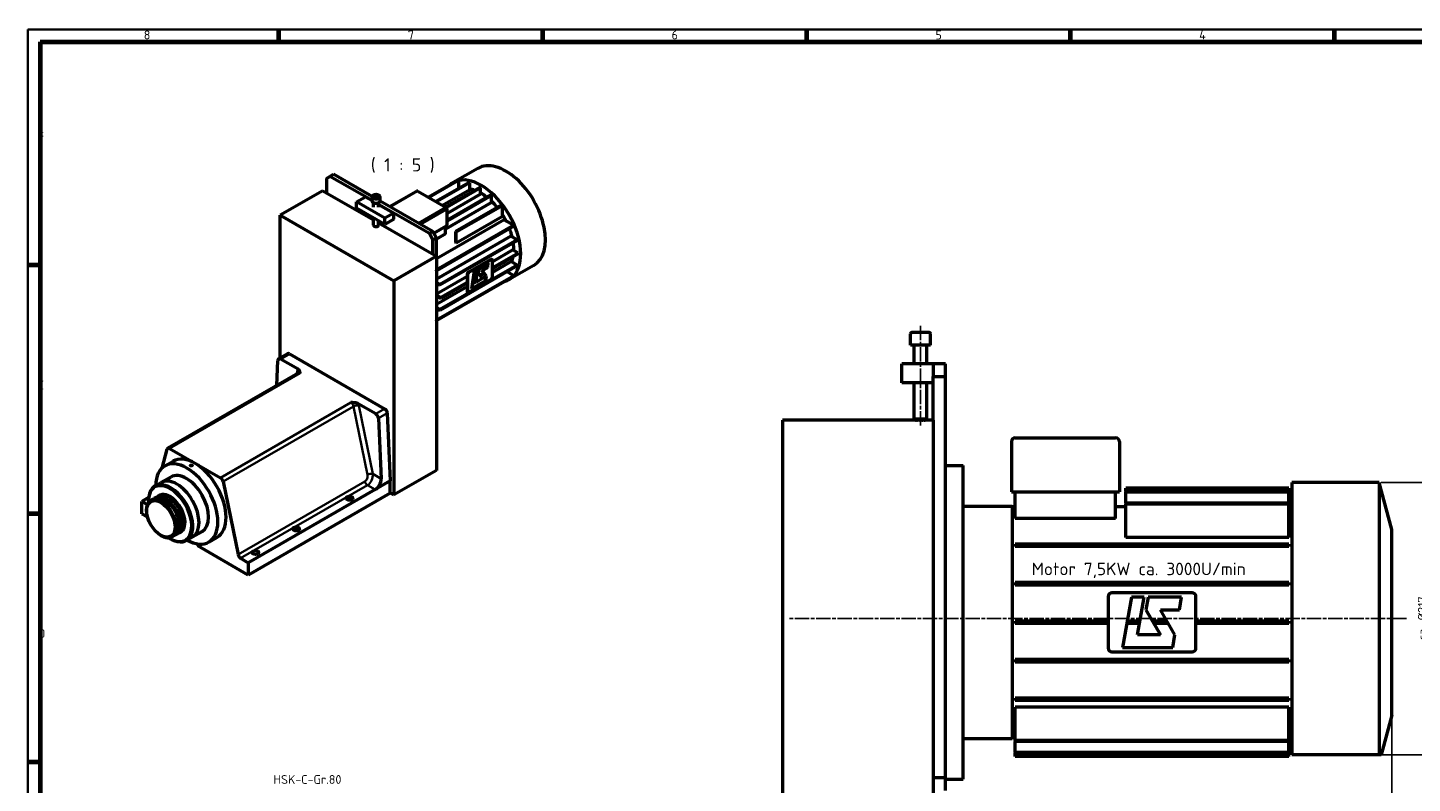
# Model space of a CAD drawing. Header units: millimetres. Extents: x 10 to 1672, y 10 to 1179.
# Tile 2 of 4: x 10 to 1113, y 577 to 1179. Entities that reach past the tile are written whole.
import ezdxf

# ---------------------------------------------------------------- set-up
doc = ezdxf.new("R2010")
doc.units = ezdxf.units.MM
doc.header["$LTSCALE"] = 2
doc.linetypes.add('CHAIN', pattern=[0.3543, 0.2362, -0.0295, 0.0591, -0.0295])
doc.layers.get('0').update_dxf_attribs({"lineweight": 25})
for name, color, linetype, lineweight in [('Bemaßung (ISO)', 7, 'Continuous', 25), ('Mittellinie (ISO)', 7, 'Continuous', 25), ('Rahmen (ISO)', 7, 'Continuous', 70), ('Sichtbar (ISO)', 7, 'Continuous', 50), ('Sichtbar schmal (ISO)', 7, 'Continuous', 35), ('Symbol (ISO)', 7, 'Continuous', 25)]:
    doc.layers.add(name, color=color, linetype=linetype, lineweight=lineweight)
doc.styles.add('Bezeichnungstext (DIN)', font='isocpeur.ttf')
doc.styles.add('Notiztext (DIN)', font='isocpeur.ttf')
doc.dimstyles.new('Standard (DIN)', dxfattribs={"dimscale": 2, "dimtxt": 3.5, "dimasz": 2.5, "dimexe": 3.175, "dimexo": 0.8, "dimgap": 0.8, "dimtad": 1, "dimdec": 3, "dimrnd": 1e-08, "dimtxsty": 'Notiztext (DIN)', "dimcen": 0.09, "dimdle": 10, "dimclrd": 256, "dimclre": 256, "dimclrt": 256, "dimazin": 2, "dimtfac": 0.571429, "dimtdec": 3, "dimtmove": 0, "dimatfit": 3, "dimfxl": 1, "dimtolj": 1, "dimlwd": -1, "dimlwe": -1, "dimarcsym": 0})

# ---------------------------------------------------------------- blocks, each defined once
blk = doc.blocks.new('Ränder Hagen+Goebel Rahmen')
at = {"layer": 'Rahmen (ISO)', "linetype": 'Continuous', "lineweight": 35}
for q in [(5, 5), (836, 589)]:
    blk.add_line((5, 589), q, dxfattribs=at)
at = {"layer": 'Rahmen (ISO)'}
for p, q in [((105.125, 584), (105.125, 589)), ((210.25, 584), (210.25, 589)), ((315.375, 584), (315.375, 589)), ((420.5, 584), (420.5, 589)), ((525.625, 584), (525.625, 589)), ((10, 584), (831, 584)), ((10, 584), (10, 10)), ((10, 495), (5, 495)), ((10, 396), (5, 396)), ((10, 297), (5, 297))]:
    blk.add_line(p, q, dxfattribs=at)
at = {"layer": 'Symbol (ISO)', "char_height": 3.5, "style": 'Notiztext (DIN)'}
for s, insert, attachment_point in [('8', (52.562, 585), 8), ('7', (157.687, 585), 8), ('6', (262.812, 585), 8), ('5', (367.937, 585), 8), ('4', (473.062, 585), 8), ('F', (9, 544.5), 7), ('E', (9, 445.5), 7), ('D', (9, 346.5), 7)]:
    blk.add_mtext(s, dxfattribs=dict(at, insert=insert, attachment_point=attachment_point))
blk = doc.blocks.new('*D24')
at = {"layer": 'Bemaßung (ISO)'}
for p, q in [((1088.5, 816.9), (1132.7, 816.9)), ((1126.4, 811.9), (1126.4, 604.9)), ((1088.5, 599.9), (1132.7, 599.9))]:
    blk.add_line(p, q, dxfattribs=at)
for points in [[(1125.5, 811.9), (1127.2, 811.9), (1126.4, 816.9)], [(1125.5, 604.9), (1127.2, 604.9), (1126.4, 599.9)]]:
    blk.add_solid(points, dxfattribs=at)
at = {"layer": 'Defpoints', "color": 0}
for p in [(1086.9, 816.9), (1086.9, 599.9), (1126.4, 599.9)]:
    blk.add_point(p, dxfattribs=at)
at = {"layer": 'Bemaßung (ISO)', "insert": (1117.8, 691.3), "char_height": 7, "attachment_point": 1, "rotation": 90, "style": 'Notiztext (DIN)'}
blk.add_mtext('\\A1;ca. Ø217', dxfattribs=at)
blk = doc.blocks.new('*D26')
at = {"layer": 'Bemaßung (ISO)'}
for p, q in [((1096.9, 629.8), (1096.9, 215.1)), ((115, 491.8), (115, 215.1)), ((120, 221.4), (1091.9, 221.4))]:
    blk.add_line(p, q, dxfattribs=at)
for points in [[(120, 222.3), (120, 220.6), (115, 221.4)], [(1091.9, 222.3), (1091.9, 220.6), (1096.9, 221.4)]]:
    blk.add_solid(points, dxfattribs=at)
at = {"layer": 'Defpoints', "color": 0}
for p in [(1096.9, 631.4), (115, 493.4), (1096.9, 221.4)]:
    blk.add_point(p, dxfattribs=at)
at = {"layer": 'Bemaßung (ISO)', "insert": (599.5, 230), "char_height": 7, "attachment_point": 1, "style": 'Notiztext (DIN)'}
blk.add_mtext('\\A1;ca. 982', dxfattribs=at)

msp = doc.modelspace()

# ---------------------------------------------------------------- linework, layer by layer
at = {"layer": 'Mittellinie (ISO)', "linetype": 'CHAIN', "ltscale": 23.990969}
for p, q in [((721.4252, 862.3535), (721.4252, 942.8436)), ((1108.6335, 708.4335), (616.0817, 708.4335))]:
    msp.add_line(p, q, dxfattribs=at)
at = {"layer": 'Sichtbar (ISO)'}
for p, q in [((248.0402, 1059.1887), (250.8686, 1060.8301)), ((248.0402, 1059.1887), (248.0402, 1047.7431)), ((250.8686, 1060.8301), (253.697, 1062.4589)), ((284.4381, 1041.4987), (250.8686, 1060.8301)), ((284.5199, 1044.7092), (253.697, 1062.4589)), ((368.7467, 1067.2063), (349.1027, 1055.8941)), ((245.2117, 1049.3718), (211.2706, 1029.8264)), ((245.2117, 1049.3718), (285.6381, 1026.0918)), ((298.3831, 1036.7259), (319.7076, 1049.0058)), ((320.9053, 1049.0058), (343.5327, 1035.9756)), ((353.0219, 1057.7611), (329.3617, 1044.1361)), ((353.5876, 1057.7129), (329.6864, 1043.9491)), ((361.6958, 1055.9309), (335.2877, 1040.7235)), ((362.2615, 1055.7354), (335.7403, 1040.4629)), ((362.2615, 1050.1479), (340.5917, 1037.6692)), ((370.3696, 1051.9901), (343.0463, 1036.2557)), ((370.9353, 1051.6644), (343.6086, 1035.928)), ((353.5876, 1051.2617), (353.5876, 1057.7129)), ((362.2615, 1050.1479), (362.2615, 1055.7354)), ((370.9353, 1046.7584), (370.9353, 1051.6644)), ((272.0818, 1040.4703), (279.1528, 1044.5423)), ((294.7092, 1027.4401), (272.0818, 1040.4703)), ((272.0818, 1035.5651), (272.0818, 1040.4703)), ((279.1528, 1044.5423), (284.4381, 1041.4987)), ((284.4381, 1041.3037), (284.4381, 1044.2468)), ((285.6381, 1036.3984), (285.6381, 1039.8652)), ((285.9232, 1044.1773), (286.1843, 1045.2308)), ((287.377, 1043.5203), (285.9232, 1044.1773)), ((286.1843, 1045.2308), (287.8992, 1045.6274)), ((286.1843, 1045.2308), (286.1843, 1044.0593)), ((289.092, 1043.9169), (287.377, 1043.5203)), ((287.8992, 1045.6274), (289.353, 1044.9704)), ((287.8992, 1045.6274), (287.8992, 1043.7301)), ((289.353, 1044.9704), (289.092, 1043.9169)), ((289.6381, 1036.3984), (289.6381, 1039.8652)), ((330.0645, 1015.2242), (289.6381, 1038.5042)), ((289.6381, 1038.5042), (301.7803, 1031.512)), ((332.893, 1016.853), (290.8153, 1041.0839)), ((290.8381, 1041.3037), (290.8381, 1044.2468)), ((379.6092, 1039.9268), (342.9339, 1018.8069)), ((370.9353, 1046.7584), (344.1339, 1031.3244)), ((379.0435, 1046.0713), (344.1339, 1025.9682)), ((379.6092, 1045.6153), (344.1339, 1025.1864)), ((387.7173, 1038.0589), (350.9478, 1016.8847)), ((388.283, 1037.4556), (351.5134, 1016.2814)), ((379.6092, 1039.9268), (379.6092, 1045.6153)), ((388.283, 1028.8123), (388.283, 1037.4556)), ((211.2706, 916.1104), (211.2706, 1029.8264)), ((211.2706, 1029.8264), (301.7803, 977.7054)), ((294.7092, 1022.5348), (272.0818, 1035.5651)), ((285.6381, 1021.9834), (285.6381, 1027.7585)), ((301.7803, 1031.512), (294.7092, 1027.4401)), ((294.7092, 1022.5348), (294.7092, 1027.4401)), ((301.7803, 1026.6067), (294.7092, 1022.5348)), ((301.7803, 1026.6067), (301.7803, 1031.512)), ((389.791, 1026.2003), (335.7214, 995.0637)), ((344.1339, 1021.8549), (344.1339, 1034.9357)), ((388.283, 1028.8123), (351.5134, 1007.6381)), ((397.2667, 1021.8953), (389.791, 1026.2003)), ((286.4797, 1021.0206), (286.2185, 1021.1721)), ((288.8754, 1021.0663), (289.0578, 1021.1721)), ((289.6381, 1021.9834), (289.6381, 1025.455)), ((289.6381, 1023.7884), (335.7214, 997.2508)), ((332.893, 1016.853), (330.0645, 1015.2242)), ((330.0645, 1015.2242), (332.893, 1010.3252)), ((335.7214, 1011.954), (332.893, 1016.853)), ((333.6545, 1015.534), (343.7824, 1021.3663)), ((397.2667, 1021.8953), (335.7214, 986.4537)), ((397.5068, 1021.103), (335.8471, 985.5956)), ((342.9339, 1014.9382), (342.9339, 1020.8776)), ((350.9478, 1016.8847), (350.9478, 1008.5489)), ((351.5134, 1007.6381), (351.5134, 1016.2814)), ((332.893, 1010.3252), (335.7214, 1011.954)), ((332.893, 998.8796), (332.893, 1010.3252)), ((342.9339, 1014.9382), (335.7214, 1010.7848)), ((395.084, 1013.1237), (335.7214, 978.9391)), ((335.7214, 997.2508), (335.7214, 1011.954)), ((400.004, 1010.2905), (338.3443, 974.783)), ((400.1166, 1009.5715), (338.4569, 974.0641)), ((400.004, 1010.2905), (395.084, 1013.1237)), ((335.7214, 997.2508), (301.7803, 977.7054)), ((335.7214, 997.2508), (335.7214, 826.5469)), ((379.1377, 994.5526), (361.0358, 984.1284)), ((379.4206, 994.3897), (361.3187, 983.9655)), ((379.7366, 994.6115), (380.0194, 994.4486)), ((396.6725, 1002.1804), (380.2691, 992.7343)), ((400.9157, 999.7368), (380.2691, 987.8472)), ((400.9157, 999.0828), (380.2691, 987.1932)), ((380.2691, 980.4895), (380.2691, 993.8973)), ((400.9157, 999.7368), (396.6725, 1002.1804)), ((335.7214, 985.6679), (335.8471, 985.5956)), ((400.004, 989.5793), (338.3443, 954.0718)), ((400.1166, 990.1684), (338.4569, 954.661)), ((360.1873, 982.6587), (360.1873, 975.9548)), ((360.4701, 982.4958), (360.4701, 969.0881)), ((365.7177, 985.3542), (363.7228, 971.1247)), ((368.1048, 985.7294), (365.5653, 984.267)), ((368.5898, 987.0081), (365.7177, 985.3542)), ((367.0936, 976.336), (368.5898, 987.0081)), ((367.3095, 980.0562), (368.2573, 986.8166)), ((369.502, 987.5334), (369.0033, 983.976)), ((369.0033, 983.976), (372.2693, 979.3164)), ((376.5465, 990.5906), (369.3496, 986.4462)), ((377.0314, 991.8693), (369.502, 987.5334)), ((373.4556, 983.9236), (370.3098, 982.112)), ((373.7822, 983.4576), (370.6364, 981.6461)), ((371.9864, 986.0197), (376.2499, 988.4748)), ((373.6194, 983.6899), (371.9864, 986.0197)), ((372.2693, 985.8568), (371.9864, 986.0197)), ((372.2693, 985.8568), (376.5327, 988.312)), ((375.5353, 981.1972), (372.2693, 985.8568)), ((375.2524, 981.3601), (373.6194, 983.6899)), ((376.2499, 988.4748), (376.6989, 991.6779)), ((376.5327, 988.312), (376.2499, 988.4748)), ((376.5327, 988.312), (377.0314, 991.8693)), ((395.284, 992.9514), (380.2691, 984.3049)), ((397.5068, 981.6427), (391.8644, 984.892)), ((413.2604, 989.9071), (393.6164, 978.5948)), ((400.1166, 990.1684), (395.284, 992.9514)), ((301.7803, 977.7054), (301.7803, 807.0016)), ((360.1873, 981.17), (335.7214, 967.081)), ((397.2667, 981.127), (335.7214, 945.6854)), ((338.3443, 974.783), (335.7214, 976.2934)), ((388.283, 975.9135), (335.7214, 945.6453)), ((335.7214, 975.6394), (338.4569, 974.0641)), ((360.1873, 972.7405), (335.7214, 958.6516)), ((397.5068, 981.6427), (335.8471, 946.1353)), ((360.1873, 976.2829), (339.256, 964.2294)), ((360.1873, 975.6288), (339.256, 963.5753)), ((360.1873, 975.9548), (360.1873, 969.2509)), ((361.3187, 968.5956), (379.4206, 979.0198)), ((363.7228, 971.1247), (375.0365, 977.6398)), ((363.7725, 971.479), (374.7537, 977.8027)), ((366.8193, 976.5597), (364.2798, 975.0972)), ((367.2598, 979.7016), (364.7202, 978.2392)), ((367.3595, 980.4131), (364.82, 978.9507)), ((366.8108, 976.4988), (367.3095, 980.0562)), ((367.0936, 976.336), (366.8108, 976.4988)), ((372.2693, 979.3164), (367.0936, 976.336)), ((375.2245, 981.3999), (372.0787, 979.5883)), ((374.7537, 977.8027), (375.2524, 981.3601)), ((375.0365, 977.6398), (374.7537, 977.8027)), ((375.0365, 977.6398), (375.5353, 981.1972)), ((375.5353, 981.1972), (375.2524, 981.3601)), ((388.283, 975.9135), (388.283, 975.9536)), ((339.256, 964.2294), (335.7214, 966.2648)), ((335.7214, 965.6108), (339.256, 963.5753)), ((360.437, 968.6997), (360.7198, 968.5368)), ((338.4569, 954.661), (335.7214, 956.2362)), ((335.7214, 955.5822), (338.3443, 954.0718)), ((336.777, 954.9744), (335.7214, 954.3665)), ((335.8471, 946.1353), (335.7214, 946.2077)), ((713.4252, 926.4335), (713.4252, 935.4335)), ((728.4252, 936.4335), (714.4252, 936.4335)), ((729.4252, 926.4335), (729.4252, 935.4335)), ((217.1053, 919.4703), (210.0342, 915.3984)), ((218.6024, 919.3232), (294.4485, 875.6464)), ((729.4252, 926.4335), (713.4252, 926.4335)), ((716.4252, 911.4335), (716.4252, 926.4335)), ((726.4252, 911.4335), (726.4252, 926.4335)), ((208.4843, 894.1953), (209.4129, 914.1469)), ((225.4919, 907.2119), (211.5313, 915.2513)), ((731.4252, 911.4335), (706.4252, 911.4335)), ((706.4252, 896.4335), (706.4252, 911.4335)), ((731.4252, 911.4335), (731.4252, 901.4335)), ((741.4252, 911.4335), (731.4252, 911.4335)), ((741.4252, 901.4335), (741.4252, 911.4335)), ((225.5478, 904.0215), (121.6031, 844.1638)), ((731.4252, 896.4335), (706.4252, 896.4335)), ((716.4252, 867.3535), (716.4252, 896.4335)), ((726.4252, 867.3535), (726.4252, 896.4335)), ((731.4252, 901.4335), (741.4252, 901.4335)), ((731.4252, 866.4335), (731.4252, 901.4335)), ((741.4252, 581.4335), (741.4252, 901.4335)), ((287.3774, 871.5744), (273.4168, 879.6138)), ((296.5669, 872.1022), (298.9518, 818.1139)), ((289.4958, 868.0302), (291.6214, 819.9141)), ((611.4252, 866.4335), (611.4252, 344.4335)), ((731.4252, 866.4335), (611.4252, 866.4335)), ((726.4252, 867.3535), (716.4252, 867.3535)), ((717.3452, 866.4335), (716.4252, 867.3535)), ((725.4252, 866.8261), (725.4252, 866.4335)), ((725.5052, 866.4335), (726.4252, 867.3535)), ((731.4252, 866.4335), (731.4252, 344.4335)), ((796.9252, 852.4335), (876.9252, 852.4335)), ((117.0361, 828.3663), (121.0511, 843.3788)), ((123.1002, 844.0167), (163.6765, 820.6503)), ((793.9252, 849.4335), (793.9252, 809.4335)), ((879.9252, 849.4335), (879.9252, 809.4335)), ((119.332, 830.0912), (125.8374, 833.8374)), ((741.4252, 830.4335), (755.4252, 830.4335)), ((755.4252, 580.4335), (755.4252, 830.4335)), ((111.4247, 813.9981), (116.3744, 816.8485)), ((124.0112, 821.2462), (116.3744, 816.8485)), ((165.7256, 817.6525), (177.6153, 759.5022)), ((298.9518, 818.1139), (286.931, 811.1916)), ((298.9518, 808.3033), (298.9518, 818.1139)), ((335.7214, 826.5469), (301.7803, 807.0016)), ((1017.4252, 816.9335), (1017.4252, 599.9335)), ((1086.8771, 816.9335), (1017.4252, 816.9335)), ((1086.8771, 816.9335), (1086.8771, 599.9335)), ((1096.9252, 779.4335), (1086.8771, 816.9335)), ((111.4155, 804.5304), (113.8197, 805.9148)), ((286.931, 811.1916), (185.8148, 752.9626)), ((298.9518, 808.3033), (185.8148, 743.152)), ((301.7803, 807.0016), (298.9518, 808.6303)), ((793.9252, 809.4335), (796.9252, 809.4335)), ((796.9252, 809.4335), (876.9252, 809.4335)), ((796.9252, 788.2828), (796.9252, 809.4335)), ((876.9252, 809.4335), (879.9252, 809.4335)), ((876.9252, 788.2828), (876.9252, 809.4335)), ((884.9252, 812.4335), (884.9252, 812.4303)), ((1014.9252, 812.4335), (884.9252, 812.4335)), ((1014.9252, 812.4303), (884.9252, 812.4303)), ((884.9252, 809.6051), (884.9252, 812.4303)), ((884.9252, 809.6051), (884.9252, 809.2068)), ((1014.9252, 809.6051), (884.9252, 809.6051)), ((884.9252, 800.378), (884.9252, 809.2068)), ((1014.9252, 809.2068), (884.9252, 809.2068)), ((1014.9252, 812.4335), (1014.9252, 812.4303)), ((1014.9252, 809.6051), (1014.9252, 812.4303)), ((1014.9252, 809.6051), (1014.9252, 809.2068)), ((1014.9252, 800.378), (1014.9252, 809.2068)), ((106.355, 804.9317), (100.9619, 801.8261)), ((100.9619, 801.8261), (105.4011, 799.2697)), ((100.9619, 792.0155), (100.9619, 801.8261)), ((104.6672, 794.7767), (104.6672, 794.9396)), ((106.2228, 802.0248), (106.2228, 802.5134)), ((108.1378, 801.7197), (108.4206, 801.8826)), ((108.1628, 802.6573), (110.567, 804.0417)), ((113.9127, 804.8228), (113.922, 804.7923)), ((114.8731, 804.9465), (114.7612, 805.3114)), ((115.4485, 805.2577), (115.5604, 804.8927)), ((122.3902, 804.9827), (122.2494, 805.0645)), ((755.4252, 797.9335), (794.4252, 797.9335)), ((794.4252, 797.9335), (794.4252, 612.9335)), ((796.9252, 797.4335), (794.4252, 797.4335)), ((884.9252, 797.4335), (876.9252, 797.4335)), ((1014.9252, 800.378), (884.9252, 800.378)), ((884.9252, 800.378), (884.9252, 799.5292)), ((1014.9252, 799.5292), (884.9252, 799.5292)), ((884.9252, 773.0986), (884.9252, 799.5292)), ((1014.9252, 800.378), (1014.9252, 799.5292)), ((1014.9252, 773.0986), (1014.9252, 799.5292)), ((1017.4252, 797.4335), (1014.9252, 797.4335)), ((105.4573, 789.4268), (100.9619, 792.0155)), ((134.0828, 784.6782), (134.0828, 784.5153)), ((876.9252, 788.2828), (796.9252, 788.2828)), ((116.3598, 774.4722), (116.5006, 774.3904)), ((124.1068, 773.989), (124.3897, 774.1519)), ((124.9303, 773.5401), (127.3345, 774.9245)), ((128.183, 775.4132), (130.5872, 776.7976)), ((136.3763, 770.6689), (141.326, 773.5193)), ((148.9628, 777.917), (141.326, 773.5193)), ((154.2642, 769.4303), (160.7696, 773.1765)), ((1014.9252, 773.0986), (884.9252, 773.0986)), ((1096.9252, 631.4335), (1096.9252, 779.4335)), ((123.4095, 772.1796), (123.8321, 771.9344)), ((141.1256, 768.8868), (139.9446, 769.5669)), ((141.1256, 768.8868), (141.1256, 769.0954)), ((141.3473, 769.0145), (141.1256, 768.8868)), ((145.6511, 767.9419), (145.6511, 766.2807)), ((185.8148, 743.152), (145.6511, 766.2807)), ((796.9252, 767.7669), (796.9252, 765.7669)), ((1014.9252, 767.7669), (796.9252, 767.7669)), ((1014.9252, 765.7669), (796.9252, 765.7669)), ((1014.9252, 767.7669), (1014.9252, 765.7669)), ((179.6643, 756.5044), (185.8148, 752.9626)), ((185.8148, 752.9626), (185.8148, 743.152)), ((1014.9252, 737.1002), (796.9252, 737.1002)), ((796.9252, 737.1002), (796.9252, 735.1002)), ((1014.9252, 735.1002), (796.9252, 735.1002)), ((937.9252, 728.9335), (873.9252, 728.9335)), ((1014.9252, 737.1002), (1014.9252, 735.1002)), ((870.9252, 725.9335), (870.9252, 684.9335)), ((889.4783, 725.4335), (882.4252, 685.4335)), ((899.6326, 725.4335), (889.4783, 725.4335)), ((894.3428, 695.4335), (899.6326, 725.4335)), ((902.8578, 725.4335), (901.0945, 715.4335)), ((929.4783, 725.4335), (902.8578, 725.4335)), ((927.715, 715.4335), (929.4783, 725.4335)), ((940.9252, 684.9335), (940.9252, 725.9335)), ((870.9252, 706.4335), (796.9252, 706.4335)), ((796.9252, 706.4335), (796.9252, 704.4335)), ((896.2824, 706.4335), (886.1281, 706.4335)), ((901.0945, 715.4335), (912.6415, 695.4335)), ((917.8376, 706.4335), (906.2906, 706.4335)), ((912.6415, 715.4335), (927.715, 715.4335)), ((924.1885, 695.4335), (912.6415, 715.4335)), ((1014.9252, 706.4335), (940.9252, 706.4335)), ((1014.9252, 706.4335), (1014.9252, 704.4335)), ((870.9252, 704.4335), (796.9252, 704.4335)), ((895.9297, 704.4335), (885.7754, 704.4335)), ((912.6415, 695.4335), (894.3428, 695.4335)), ((918.9923, 704.4335), (907.4453, 704.4335)), ((922.4252, 685.4335), (924.1885, 695.4335)), ((1014.9252, 704.4335), (940.9252, 704.4335)), ((882.4252, 685.4335), (922.4252, 685.4335)), ((796.9252, 675.7669), (796.9252, 673.7669)), ((1014.9252, 675.7669), (796.9252, 675.7669)), ((1014.9252, 673.7669), (796.9252, 673.7669)), ((873.9252, 681.9335), (937.9252, 681.9335)), ((1014.9252, 675.7669), (1014.9252, 673.7669)), ((1014.9252, 645.1002), (796.9252, 645.1002)), ((796.9252, 645.1002), (796.9252, 643.1002)), ((1014.9252, 643.1002), (796.9252, 643.1002)), ((1014.9252, 645.1002), (1014.9252, 643.1002)), ((1014.9252, 637.7685), (796.9252, 637.7685)), ((796.9252, 611.3379), (796.9252, 637.7685)), ((1014.9252, 611.3379), (1014.9252, 637.7685)), ((1096.9252, 631.4335), (1088.4848, 599.9335)), ((755.4252, 612.9335), (794.4252, 612.9335)), ((796.9252, 613.4335), (794.4252, 613.4335)), ((796.9252, 611.3379), (796.9252, 610.4891)), ((1014.9252, 611.3379), (796.9252, 611.3379)), ((796.9252, 601.6602), (796.9252, 610.4891)), ((1014.9252, 610.4891), (796.9252, 610.4891)), ((1017.4252, 613.4335), (1014.9252, 613.4335)), ((1014.9252, 611.3379), (1014.9252, 610.4891)), ((1014.9252, 601.6602), (1014.9252, 610.4891)), ((796.9252, 601.6602), (796.9252, 601.2619)), ((1014.9252, 601.6602), (796.9252, 601.6602)), ((1014.9252, 601.2619), (796.9252, 601.2619)), ((796.9252, 598.4367), (796.9252, 601.2619)), ((1014.9252, 598.4367), (796.9252, 598.4367)), ((796.9252, 598.4367), (796.9252, 598.4335)), ((1014.9252, 598.4335), (796.9252, 598.4335)), ((1014.9252, 601.6602), (1014.9252, 601.2619)), ((1014.9252, 598.4367), (1014.9252, 601.2619)), ((1014.9252, 598.4367), (1014.9252, 598.4335)), ((1086.8771, 599.9335), (1017.4252, 599.9335)), ((1088.4848, 599.9335), (1086.8771, 599.9335)), ((741.4252, 581.4335), (731.4252, 581.4335)), ((741.4252, 571.4335), (741.4252, 581.4335)), ((741.4252, 580.4335), (755.4252, 580.4335))]:
    msp.add_line(p, q, dxfattribs=at)
at = {"layer": 'Sichtbar (ISO)', "flags": 128}
for points in [[(290.8381, 1044.2468), (290.8332, 1044.3599), (290.8187, 1044.4721), (290.795, 1044.583), (290.7623, 1044.6919), (290.721, 1044.7982), (290.6715, 1044.9013), (290.6143, 1045.001), (290.5498, 1045.0973), (290.4007, 1045.279), (290.2274, 1045.4456), (290.0324, 1045.5972), (289.8177, 1045.7336), (289.5853, 1045.8549), (289.3373, 1045.9608), (289.0757, 1046.0512), (288.8024, 1046.1256), (288.5198, 1046.1838), (288.2299, 1046.2256), (287.9352, 1046.2508), (287.6381, 1046.2592), (287.341, 1046.2508), (287.0464, 1046.2256), (286.7565, 1046.1838), (286.4738, 1046.1256), (286.2006, 1046.0512), (285.9389, 1045.9608), (285.6909, 1045.8549), (285.4586, 1045.7336), (285.2439, 1045.5972), (285.0489, 1045.4456), (284.8755, 1045.2789), (284.7264, 1045.0972), (284.6619, 1045.0009), (284.6048, 1044.9012), (284.5552, 1044.7982), (284.5139, 1044.6919), (284.4812, 1044.5831), (284.4575, 1044.4722), (284.443, 1044.3599), (284.4381, 1044.2468)], [(286.9015, 1020.8439), (286.9205, 1020.8393), (286.9395, 1020.835), (286.9586, 1020.831), (286.9777, 1020.8272), (286.9968, 1020.8237), (287.016, 1020.8205), (287.0353, 1020.8175), (287.0546, 1020.8148), (287.074, 1020.8123), (287.0934, 1020.8101), (287.113, 1020.8081), (287.1326, 1020.8064), (287.1523, 1020.805), (287.1721, 1020.8038), (287.192, 1020.8028), (287.2121, 1020.8021), (287.2322, 1020.8017), (287.2525, 1020.8015), (287.2729, 1020.8016), (287.2934, 1020.8019), (287.3141, 1020.8024), (287.3349, 1020.8032), (287.3559, 1020.8043), (287.377, 1020.8056)], [(287.377, 1020.8056), (287.402, 1020.8005), (287.4268, 1020.7957), (287.4513, 1020.7911), (287.4757, 1020.7869), (287.4999, 1020.7829), (287.524, 1020.7792), (287.5479, 1020.7758), (287.5717, 1020.7726), (287.5953, 1020.7697), (287.6188, 1020.7671), (287.6422, 1020.7647), (287.6654, 1020.7626), (287.6886, 1020.7608), (287.7116, 1020.7593), (287.7346, 1020.758), (287.7574, 1020.757), (287.7802, 1020.7563), (287.8029, 1020.7558), (287.8255, 1020.7556), (287.8481, 1020.7557), (287.8706, 1020.756), (287.8931, 1020.7566), (287.9156, 1020.7575), (287.938, 1020.7587)], [(288.531, 1020.8959), (288.5451, 1020.9016), (288.5592, 1020.9074), (288.5733, 1020.9134), (288.5874, 1020.9195), (288.6015, 1020.9257), (288.6157, 1020.932), (288.6298, 1020.9384), (288.644, 1020.945), (288.6582, 1020.9517), (288.6725, 1020.9584), (288.6867, 1020.9654), (288.701, 1020.9724), (288.7153, 1020.9795), (288.7297, 1020.9868), (288.7441, 1020.9942), (288.7585, 1021.0017), (288.773, 1021.0093), (288.7875, 1021.0171), (288.802, 1021.025), (288.8166, 1021.033), (288.8312, 1021.0411), (288.8459, 1021.0494), (288.8606, 1021.0578), (288.8754, 1021.0663)], [(227.0449, 903.8744), (227.0448, 904.0159), (227.0441, 904.1607), (227.042, 904.3082), (227.0377, 904.4578), (227.0305, 904.6088), (227.0195, 904.7608), (227.0041, 904.9131), (226.9832, 905.0651), (226.9562, 905.2163), (226.9228, 905.366), (226.8826, 905.5137), (226.8355, 905.6588), (226.7812, 905.8007), (226.7195, 905.939), (226.6496, 906.0738), (226.5682, 906.2102), (226.4746, 906.3478), (226.3685, 906.485), (226.2498, 906.6199), (226.1185, 906.751), (225.9755, 906.8769), (225.8223, 906.9964), (225.6605, 907.1084), (225.4919, 907.2119)], [(225.5478, 904.0215), (225.6206, 904.0679), (225.6864, 904.1181), (225.7426, 904.1693), (225.7878, 904.2178), (225.8214, 904.2602), (225.8437, 904.2934), (225.856, 904.3147), (225.8596, 904.3222)], [(273.4168, 879.6138), (273.2372, 879.7109), (273.0426, 879.804), (272.8351, 879.8922), (272.6165, 879.9746), (272.3889, 880.0502), (272.1545, 880.1186), (271.9164, 880.1797), (271.6774, 880.2336), (271.4404, 880.2805), (271.2064, 880.3207), (270.9663, 880.3562), (270.7198, 880.3875), (270.4678, 880.4146), (270.2113, 880.4377), (269.9514, 880.457), (269.6889, 880.4726), (269.4249, 880.4846), (269.1604, 880.4935), (268.8965, 880.4998), (268.6342, 880.5039), (268.3745, 880.5064), (268.1184, 880.5076), (267.867, 880.508), (267.6212, 880.5081)], [(717.5487, 866.4335), (717.5559, 866.4458), (717.5631, 866.4589), (717.5704, 866.4729), (717.5776, 866.4878), (717.5849, 866.5035), (717.5922, 866.5201), (717.5996, 866.5376), (717.6069, 866.5559), (717.6143, 866.5752), (717.6217, 866.5953), (717.6291, 866.6163), (717.6366, 866.6382), (717.6441, 866.6611), (717.6516, 866.6848), (717.6592, 866.7094), (717.6668, 866.735), (717.6745, 866.7614), (717.6822, 866.7888), (717.69, 866.8172), (717.6978, 866.8465), (717.7057, 866.8768), (717.7136, 866.9081), (717.7216, 866.9403), (717.7296, 866.9735)], [(717.7296, 866.9735), (717.7914, 866.9403), (717.8528, 866.9081), (717.9137, 866.8768), (717.9741, 866.8465), (718.0341, 866.8172), (718.0937, 866.7888), (718.153, 866.7614), (718.2118, 866.735), (718.2704, 866.7094), (718.3286, 866.6848), (718.3865, 866.6611), (718.4441, 866.6382), (718.5014, 866.6163), (718.5585, 866.5953), (718.6154, 866.5752), (718.672, 866.5559), (718.7285, 866.5376), (718.7847, 866.5201), (718.8408, 866.5035), (718.8968, 866.4878), (718.9526, 866.4729), (719.0083, 866.4589), (719.0639, 866.4458), (719.1194, 866.4335)], [(720.5887, 866.4335), (720.6442, 866.4458), (720.6999, 866.4589), (720.7556, 866.4729), (720.8114, 866.4878), (720.8673, 866.5035), (720.9234, 866.5201), (720.9797, 866.5376), (721.0361, 866.5559), (721.0928, 866.5752), (721.1496, 866.5953), (721.2067, 866.6163), (721.264, 866.6382), (721.3217, 866.6611), (721.3796, 866.6848), (721.4378, 866.7094), (721.4963, 866.735), (721.5552, 866.7614), (721.6144, 866.7888), (721.674, 866.8172), (721.7341, 866.8465), (721.7945, 866.8768), (721.8554, 866.9081), (721.9167, 866.9403), (721.9785, 866.9735)], [(721.9785, 866.9735), (722.0323, 866.9403), (722.0856, 866.9081), (722.1386, 866.8768), (722.1911, 866.8465), (722.2433, 866.8172), (722.2952, 866.7888), (722.3467, 866.7614), (722.3979, 866.735), (722.4488, 866.7094), (722.4995, 866.6848), (722.5498, 866.6611), (722.5999, 866.6382), (722.6498, 866.6163), (722.6995, 866.5953), (722.7489, 866.5752), (722.7982, 866.5559), (722.8473, 866.5376), (722.8962, 866.5201), (722.945, 866.5035), (722.9937, 866.4878), (723.0422, 866.4729), (723.0907, 866.4589), (723.139, 866.4458), (723.1873, 866.4335)], [(724.4653, 866.4335), (724.5136, 866.4458), (724.562, 866.4589), (724.6104, 866.4729), (724.659, 866.4878), (724.7076, 866.5035), (724.7564, 866.5201), (724.8053, 866.5376), (724.8544, 866.5559), (724.9037, 866.5752), (724.9532, 866.5953), (725.0028, 866.6163), (725.0527, 866.6382), (725.1028, 866.6611), (725.1532, 866.6848), (725.2038, 866.7094), (725.2547, 866.735), (725.3059, 866.7614), (725.3574, 866.7888), (725.4093, 866.8172), (725.4615, 866.8465), (725.5141, 866.8768), (725.567, 866.9081), (725.6203, 866.9403), (725.6741, 866.9735)], [(725.6741, 866.9735), (725.6661, 866.9403), (725.6581, 866.9081), (725.6502, 866.8768), (725.6423, 866.8465), (725.6345, 866.8172), (725.6267, 866.7888), (725.619, 866.7614), (725.6113, 866.735), (725.6037, 866.7094), (725.5961, 866.6848), (725.5886, 866.6611), (725.5811, 866.6382), (725.5736, 866.6163), (725.5662, 866.5953), (725.5588, 866.5752), (725.5514, 866.5559), (725.544, 866.5376), (725.5367, 866.5201), (725.5294, 866.5035), (725.5221, 866.4878), (725.5149, 866.4729), (725.5076, 866.4589), (725.5004, 866.4458), (725.4931, 866.4335)], [(139.8752, 830.1469), (139.8205, 830.1827), (139.773, 830.2232), (139.7346, 830.2673), (139.7071, 830.3138), (139.6907, 830.3614), (139.6852, 830.4084), (139.6907, 830.4555), (139.7071, 830.503), (139.7346, 830.5496), (139.773, 830.5937), (139.8205, 830.6342), (139.8752, 830.67), (139.9375, 830.7016), (140.0083, 830.7292), (140.0855, 830.7517), (140.1673, 830.768), (140.2509, 830.7781), (140.3336, 830.7818), (140.4164, 830.7793), (140.5, 830.7704), (140.5818, 830.7551), (140.659, 830.7334), (140.7298, 830.7063), (140.7921, 830.6749)], [(140.7921, 830.6749), (140.8468, 830.6389), (140.8943, 830.5979), (140.9327, 830.5531), (140.9602, 830.5055), (140.9766, 830.4567), (140.982, 830.4084), (140.9766, 830.3601), (140.9602, 830.3114), (140.9327, 830.2638), (140.8943, 830.2189), (140.8468, 830.1779), (140.7921, 830.1419), (140.7298, 830.1105), (140.659, 830.0834), (140.5818, 830.0617), (140.5, 830.0464), (140.4164, 830.0376), (140.3336, 830.035), (140.2509, 830.0388), (140.1673, 830.0488), (140.0855, 830.0652), (140.0083, 830.0877), (139.9375, 830.1153), (139.8752, 830.1469)], [(114.1126, 804.7221), (114.0978, 804.7234), (114.0834, 804.725), (114.0694, 804.7268), (114.0558, 804.7289), (114.0428, 804.7313), (114.0302, 804.7339), (114.0181, 804.7368), (114.0066, 804.7399), (113.9956, 804.7433), (113.9853, 804.747), (113.9756, 804.7509), (113.9665, 804.7551), (113.9582, 804.7595), (113.9505, 804.7642), (113.9436, 804.7692), (113.9374, 804.7743), (113.9318, 804.7797), (113.927, 804.7853), (113.9229, 804.7911), (113.9194, 804.7971), (113.9167, 804.8033), (113.9146, 804.8096), (113.9133, 804.8161), (113.9127, 804.8228)], [(114.6, 804.769), (114.5774, 804.7642), (114.5547, 804.7596), (114.5319, 804.7552), (114.5092, 804.751), (114.4865, 804.7471), (114.4639, 804.7433), (114.4414, 804.7399), (114.4191, 804.7367), (114.397, 804.7337), (114.3752, 804.731), (114.3536, 804.7286), (114.3324, 804.7265), (114.3115, 804.7246), (114.291, 804.7231), (114.271, 804.7218), (114.2513, 804.7208), (114.2321, 804.72), (114.2134, 804.7196), (114.1952, 804.7193), (114.1775, 804.7194), (114.1604, 804.7197), (114.1438, 804.7202), (114.1279, 804.721), (114.1126, 804.7221)], [(114.309, 804.7244), (114.3285, 804.7349), (114.3486, 804.7455), (114.3693, 804.756), (114.3906, 804.7666), (114.4124, 804.7772), (114.4347, 804.7877), (114.4575, 804.7981), (114.4807, 804.8085), (114.5042, 804.8187), (114.5281, 804.8288), (114.5523, 804.8387), (114.5768, 804.8485), (114.6015, 804.8581), (114.6263, 804.8675), (114.6512, 804.8766), (114.6762, 804.8855), (114.7012, 804.8941), (114.7262, 804.9025), (114.751, 804.9106), (114.7757, 804.9184), (114.8002, 804.9259), (114.8245, 804.933), (114.8487, 804.9398), (114.8731, 804.9465)], [(114.7612, 805.3114), (114.7835, 805.3173), (114.8059, 805.3229), (114.8284, 805.3283), (114.8508, 805.3335), (114.8732, 805.3384), (114.8955, 805.3431), (114.9177, 805.3474), (114.9397, 805.3515), (114.9615, 805.3554), (114.9831, 805.3589), (115.0044, 805.362), (115.0254, 805.3649), (115.0461, 805.3674), (115.0664, 805.3696), (115.0863, 805.3714), (115.1058, 805.3729), (115.1249, 805.3741), (115.1435, 805.375), (115.1616, 805.3756), (115.1792, 805.3758), (115.1963, 805.3757), (115.2128, 805.3753), (115.2287, 805.3746), (115.244, 805.3736)], [(115.244, 805.3736), (115.2588, 805.3723), (115.2732, 805.3706), (115.2872, 805.3686), (115.3008, 805.3663), (115.314, 805.3636), (115.3267, 805.3607), (115.3389, 805.3574), (115.3506, 805.3538), (115.3617, 805.3499), (115.3722, 805.3457), (115.3821, 805.3411), (115.3913, 805.3363), (115.3999, 805.3311), (115.4078, 805.3256), (115.415, 805.3199), (115.4215, 805.3139), (115.4273, 805.3076), (115.4324, 805.3011), (115.4368, 805.2943), (115.4406, 805.2874), (115.4436, 805.2802), (115.4459, 805.2729), (115.4476, 805.2653), (115.4485, 805.2577)], [(115.5604, 804.8927), (115.5607, 804.8842), (115.5602, 804.8756), (115.5589, 804.8667), (115.5569, 804.8576), (115.554, 804.8482), (115.5502, 804.8386), (115.5457, 804.8287), (115.5404, 804.8186), (115.5342, 804.8084), (115.5272, 804.7979), (115.5194, 804.7873), (115.5108, 804.7766), (115.5014, 804.7658), (115.4911, 804.7548), (115.4801, 804.7439), (115.4682, 804.7328), (115.4556, 804.7217), (115.4423, 804.7107), (115.4283, 804.6996), (115.4137, 804.6886), (115.3985, 804.6776), (115.3828, 804.6668), (115.3665, 804.656), (115.3498, 804.6454)]]:
    msp.add_lwpolyline(points, dxfattribs=at)
at = {"layer": 'Sichtbar (ISO)'}
for centre, radius, start, end in [((320.3065, 1047.9659), 1.2, 60.0639872, 119.9359923), ((342.9339, 1034.9357), 1.2, 0, 60.0640077), ((714.4252, 935.4335), 1, 90, 180), ((728.4252, 935.4335), 1, 0, 90), ((796.9252, 849.4335), 3, 90, 180), ((876.9252, 849.4335), 3, 0, 90), ((873.9252, 725.9335), 3, 90, 180), ((937.9252, 725.9335), 3, 0, 90), ((873.9252, 684.9335), 3, 180, 270), ((937.9252, 684.9335), 3, 270, 0)]:
    msp.add_arc(centre, radius, start, end, dxfattribs=at)
for centre, major_axis, ratio, start_param, end_param in [((391.0035, 1028.5567), (22.2568, -38.6496), 0.578093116, 0, 3.141592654), ((371.3596, 1017.2445), (22.2568, -38.6496), 0.578093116, 0.188786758, 2.956778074), ((371.3596, 1017.2445), (-22.2568, 38.6496), 0.578093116, 6.160009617, 6.406360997), ((370.6525, 1000.4863), (-31.3392, 54.4214), 0.578093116, 5.894158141, 5.907996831), ((370.6525, 1000.4863), (-31.3392, 54.4214), 0.578093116, 5.689823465, 5.702812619), ((371.3596, 1017.2445), (-18.3644, 31.8903), 0.578093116, 5.694427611, 5.856905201), ((370.6525, 1000.4863), (-31.3392, 54.4214), 0.578093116, 5.493351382, 5.506090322), ((287.6381, 1041.3037), (-3.2, 0), 0.575861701, 0, 3.141592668), ((287.6381, 1042.821), (-1.6, 0), 0.575861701, 4.394661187, 5.098444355), ((371.3596, 1017.2445), (-18.3644, 31.8903), 0.578093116, 5.324539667, 5.516025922), ((370.6525, 1000.4863), (-31.3392, 54.4214), 0.578093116, 5.296629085, 5.309618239), ((371.3596, 1017.2445), (-18.3644, 31.8903), 0.578093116, 4.984044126, 5.177125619), ((370.6525, 1000.4863), (-31.3392, 54.4214), 0.578093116, 5.091444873, 5.105283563), ((371.3596, 1017.2445), (-18.3644, 31.8903), 0.578093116, 4.637123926, 4.791659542), ((287.6381, 1021.9834), (-2, 0), 0.575861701, 0, 3.141592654), ((287.6381, 1021.6825), (1.632, 0), 0.575861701, 3.923138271, 4.244098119), ((287.6381, 1021.6825), (-1.6, 0), 0.575861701, 1.260440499, 1.596962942), ((287.6381, 1021.6825), (1.632, 0), 0.575861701, 4.897175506, 5.29129567), ((342.9339, 1021.8549), (1.2, 0), 0.575861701, 5.497787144, 6.283185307), ((333.8829, 979.3122), (-31.3392, 54.4214), 0.578093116, 5.091444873, 5.105283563), ((371.3596, 1017.2445), (-18.3644, 31.8903), 0.578093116, 4.251630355, 4.445521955), ((356.5103, 1024.9812), (-31.3392, 54.4214), 0.578093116, 4.323361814, 4.337200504), ((333.8829, 995.6631), (18.3644, -31.8903), 0.578093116, 1.61372059, 1.64289021), ((371.3596, 1017.2445), (-18.3644, 31.8903), 0.578093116, 3.912724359, 4.105091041), ((356.5103, 1024.9812), (-31.3392, 54.4214), 0.578093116, 4.119027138, 4.132016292), ((379.1377, 993.5716), (0.5988, 1.0399), 0.578093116, 0, 0.783464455), ((379.4206, 993.4087), (0.5988, 1.0399), 0.578093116, 5.495853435, 7.066649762), ((371.3596, 1017.2445), (-18.3644, 31.8903), 0.578093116, 3.571852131, 3.736000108), ((356.5103, 1024.9812), (-31.3392, 54.4214), 0.578093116, 3.922555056, 3.935293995), ((294.8506, 989.4737), (-31.3392, 54.4214), 0.578093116, 4.323361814, 4.330664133), ((361.0358, 983.1473), (0.5988, 1.0399), 0.578093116, 0.783464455, 2.354260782), ((361.3187, 982.9845), (-0.5988, -1.0399), 0.578093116, 3.925057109, 5.495853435), ((356.5103, 1024.9812), (-31.3392, 54.4214), 0.578093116, 3.725832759, 3.738821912), ((294.8506, 989.4737), (-31.3392, 54.4214), 0.578093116, 4.119027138, 4.132016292), ((379.4206, 980.0009), (0.5988, 1.0399), 0.578093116, 3.925057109, 5.495853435), ((371.3596, 1017.2445), (22.2568, -38.6496), 0.578093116, 6.153823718, 6.412546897), ((356.5103, 1024.9812), (31.3392, -54.4214), 0.578093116, 0.379055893, 0.392894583), ((294.8506, 989.4737), (-31.3392, 54.4214), 0.578093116, 3.922555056, 3.935293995), ((361.0358, 969.7396), (-0.5988, -1.0399), 0.578093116, 5.495853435, 6.283185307), ((361.3187, 969.5767), (-0.5988, -1.0399), 0.578093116, 5.495853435, 7.066649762), ((294.8506, 989.4737), (-31.3392, 54.4214), 0.578093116, 3.725832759, 3.738821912), ((294.8506, 989.4737), (31.3392, -54.4214), 0.578093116, 0.385592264, 0.392894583), ((211.5313, 912.7986), (-1.4971, 2.5998), 0.578093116, 5.499720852, 7.018157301), ((218.6024, 916.8706), (-1.4971, 2.5998), 0.578093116, 5.499720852, 6.283185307), ((294.4485, 873.1937), (-1.4971, 2.5998), 0.578093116, 3.981284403, 5.499720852), ((287.3774, 869.1218), (1.4971, -2.5998), 0.578093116, 0.839691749, 2.358128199), ((123.1002, 841.564), (-1.4971, 2.5998), 0.578093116, 5.499720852, 6.808717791), ((143.3035, 803.507), (-17.4661, 30.3304), 0.578093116, 3.141592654, 6.283185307), ((136.7981, 799.7608), (-17.4661, 30.3304), 0.578093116, 2.36639928, 7.05837868), ((128.8502, 795.1839), (-12.4758, 21.6646), 0.578093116, 3.141592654, 6.283185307), ((128.8502, 795.1839), (-12.4758, 21.6646), 0.578093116, 3.141592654, 6.283185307), ((136.487, 799.5816), (-12.4758, 21.6646), 0.578093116, 3.141592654, 6.283185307), ((163.6765, 818.1976), (1.4971, -2.5998), 0.578093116, 1.04913126, 2.358128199), ((286.6716, 817.0638), (3.2004, 6.2313), 0.607388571, 3.895881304, 5.466677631), ((123.4762, 792.0892), (-12.1764, 21.1446), 0.578093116, 2.297579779, 7.127198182), ((123.9005, 792.3335), (-12.4758, 21.6646), 0.578093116, 2.354260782, 7.070517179), ((122.2034, 791.3562), (-8.3837, 14.5586), 0.578093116, 3.141592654, 6.283185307), ((116.5466, 788.0987), (-8.3837, 14.5586), 0.578093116, 2.354260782, 7.070517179), ((116.4052, 788.0172), (7.9845, -13.8653), 0.578093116, 0, 3.141592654), ((118.9507, 789.4831), (-8.3837, 14.5586), 0.578093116, 5.937691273, 6.283185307), ((119.7993, 789.9718), (-8.3837, 14.5586), 0.578093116, 5.937691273, 6.333616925), ((119.7993, 789.9718), (-8.1841, 14.212), 0.578093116, 5.938459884, 6.094672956), ((118.9507, 789.4831), (8.3837, -14.5586), 0.578093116, 0, 2.73309412), ((114.9019, 804.3183), (-0.7649, -0.2345), 0.300382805, 3.997622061, 3.99890166), ((119.7993, 789.9718), (8.3837, -14.5586), 0.578093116, 6.23275369, 9.016279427), ((119.7993, 789.9718), (8.1841, -14.212), 0.578093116, 0.188512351, 2.732325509), ((122.3448, 791.4377), (8.2839, -14.3853), 0.578093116, 0.787331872, 2.354260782), ((179.6643, 758.957), (1.4971, -2.5998), 0.578093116, 4.190723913, 5.499720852)]:
    msp.add_ellipse(centre, major_axis=major_axis, ratio=ratio, start_param=start_param, end_param=end_param, dxfattribs=at)
for centre, major_axis, ratio in [((266.4249, 804.2692), (-2.6, 0), 0.575861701), ((116.4052, 788.0172), (-8.2839, 14.3853), 0.578093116), ((116.1223, 787.8544), (-7.9845, 13.8653), 0.578093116), ((223.9985, 779.8375), (-2.6, 0), 0.575861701), ((191.4716, 761.1065), (-2.6, 0), 0.575861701)]:
    msp.add_ellipse(centre, major_axis=major_axis, ratio=ratio, dxfattribs=at)
at = {"layer": 'Sichtbar schmal (ISO)'}
for p, q in [((320.3065, 1048.947), (298.7337, 1036.524)), ((342.9339, 1035.9167), (320.3065, 1048.947)), ((321.3611, 1023.4938), (342.9339, 1035.9167)), ((323.0614, 1022.5146), (343.7824, 1034.447)), ((343.7824, 1034.447), (343.7824, 1021.3663)), ((379.4206, 994.3897), (379.1377, 994.5526)), ((360.4701, 982.4958), (360.1873, 982.6587)), ((361.3187, 983.9655), (361.0358, 984.1284)), ((360.4701, 969.0881), (360.1873, 969.2509)), ((211.5313, 915.2513), (218.6024, 919.3232)), ((225.0681, 906.2729), (224.2691, 903.2852)), ((123.1002, 844.0167), (227.0449, 903.8744)), ((267.6212, 880.5081), (163.6765, 820.6503)), ((165.7256, 817.6525), (269.6703, 877.5102)), ((269.6703, 877.5102), (280.8021, 823.0666)), ((284.9725, 823.743), (273.8406, 878.1867)), ((294.4485, 875.6464), (287.3774, 871.5744)), ((289.4958, 868.0302), (296.5669, 872.1022)), ((278.7316, 817.7312), (177.6153, 759.5022)), ((291.6214, 819.9141), (284.9725, 823.743)), ((179.6643, 756.5044), (280.7806, 814.7334)), ((280.7806, 814.7334), (286.931, 811.1916))]:
    msp.add_line(p, q, dxfattribs=at)
for centre, major_axis, ratio, start_param, end_param in [((320.3065, 1047.9659), (-0.5988, 1.0399), 0.578093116, 5.499720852, 6.283185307), ((320.3065, 1047.9659), (0.5988, 1.0399), 0.578093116, 0, 0.783464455), ((287.6381, 1044.2468), (-3.2, 0), 0.575861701, 0, 3.141592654), ((342.9339, 1034.9357), (0.5988, 1.0399), 0.578093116, 0, 0.783464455), ((342.9339, 1034.9357), (0.5988, -1.0399), 0.578093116, 0.787331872, 2.358128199), ((342.9339, 1034.9357), (1.2, 0), 0.575861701, 5.497787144, 6.283185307), ((229.1662, 902.6434), (-2.9942, 5.1995), 0.578093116, 0.263733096, 0.525532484), ((222.9468, 905.0513), (2.8981, -0.7751), 0.705861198, 0.016627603, 0.954650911), ((227.0449, 901.4218), (-1.4971, 2.5998), 0.578093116, 5.499720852, 6.283185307), ((267.6212, 878.0554), (1.4971, -2.5998), 0.578093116, 1.04913126, 2.358128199), ((271.7193, 876.9651), (-2.9392, -0.601), 0.406618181, 3.826711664, 5.397507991), ((269.7426, 879.277), (-2.9942, 5.1995), 0.578093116, 4.190723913, 4.452523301), ((277.9737, 821.4378), (-0.8762, -4.0022), 0.698119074, 0.565696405, 2.136492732), ((280.7806, 817.186), (1.4971, -2.5998), 0.578093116, 4.190723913, 5.499720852), ((280.0227, 820.8926), (2.5247, 6.5809), 0.657108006, 3.821965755, 5.392762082), ((282.8511, 822.5214), (-2.9392, -0.601), 0.406618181, 3.826711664, 5.397507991), ((123.4762, 792.0892), (8.5834, -14.9052), 0.578093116, 6.067099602, 9.640863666)]:
    msp.add_ellipse(centre, major_axis=major_axis, ratio=ratio, start_param=start_param, end_param=end_param, dxfattribs=at)
msp.add_ellipse((287.6381, 1044.5738), major_axis=(-2.8, 0), ratio=0.575861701, dxfattribs=at)

# ---------------------------------------------------------------- block references
at = {"xscale": 2, "yscale": 2, "zscale": 2}
msp.add_blockref('Ränder Hagen+Goebel Rahmen', (0, 0), dxfattribs=at)

# ---------------------------------------------------------------- texts
at = {"layer": 'Symbol (ISO)', "insert": (270.0295, 1063.7236), "char_height": 10.5, "attachment_point": 7, "style": 'Bezeichnungstext (DIN)'}
msp.add_mtext('  ( 1 : 5 )', dxfattribs=at)
at = {"layer": 'Symbol (ISO)', "style": 'Notiztext (DIN)'}
for s, insert, char_height, width, attachment_point in [('{\\fISOCPEUR|b0|i0;\\H10.0000;Motor 7,5KW ca. 3000U/min}', (810, 753), 10, 227.743947, 1), ('{HSK-C-Gr.80}', (205.8204, 576.7226), 7, 53.168831, 7)]:
    msp.add_mtext(s, dxfattribs=dict(at, insert=insert, char_height=char_height, width=width, attachment_point=attachment_point))

# ---------------------------------------------------------------- dimensions: what is measured, and where the dimension line sits
at = {"layer": 'Bemaßung (ISO)'}
for base, p1, p2, angle, text, override, picture, middle in [((1126.3616, 599.9335), (1086.8771, 816.9335), (1086.8771, 599.9335), 90, 'ca. Ø<>', {"dimdec": 3, "dimtp": 0, "dimtm": 0, "dimtdec": 3, "dimatfit": 2}, '*D24', (1126.3616, 708.4335)), ((1096.9252, 221.4335), (115.0252, 493.4335), (1096.9252, 631.4335), 180, 'ca. <>', {"dimdec": 0, "dimtp": 0, "dimtm": 0, "dimtdec": 0, "dimatfit": 2}, '*D26', (613.8377, 221.4335))]:
    dim = msp.add_linear_dim(base=base, p1=p1, p2=p2, angle=angle, text=text, dimstyle='Standard (DIN)', override=override, dxfattribs=at)
    dim.commit()
    dim.dimension.update_dxf_attribs({"geometry": picture, "text_midpoint": middle, "dimtype": 160})

doc.saveas('drawing.dxf')
